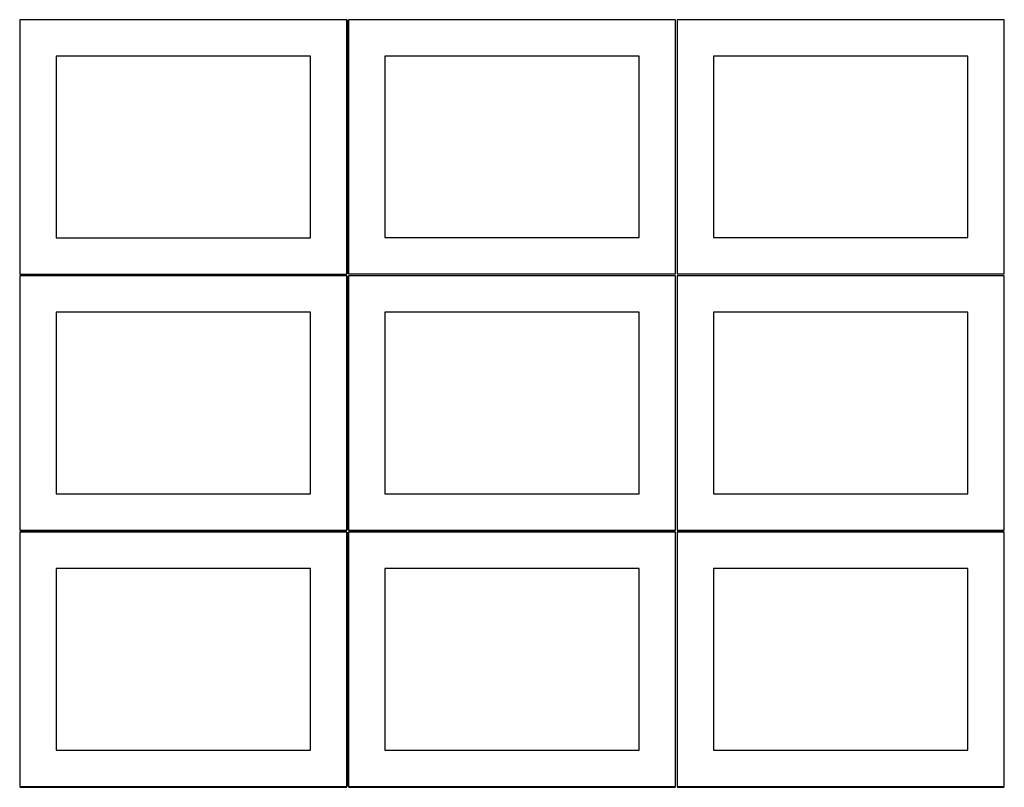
# Model space of a CAD drawing. Header units: millimetres. Extents: x 7 to 1243, y 7 to 2493.
# Tile 6 of 16: x 7 to 820, y 1275 to 1909. Entities that reach past the tile are written whole.
import ezdxf

# ---------------------------------------------------------------- set-up
doc = ezdxf.new("R2010")
doc.units = ezdxf.units.MM
doc.layers.add('COMMON', color=5, linetype='CONTINUOUS', true_color=0x0000ff)
doc.layers.add('CUT', color=7, linetype='CONTINUOUS', true_color=0x000000)

msp = doc.modelspace()

# ---------------------------------------------------------------- linework, layer by layer
at = {"layer": 'COMMON'}
for p, q in [((277.291899, 1908.562903), (277.291899, 1698.688751)), ((6.541899, 1697.812902), (276.541899, 1697.812902)), ((277.291899, 1697.062902), (277.291899, 1487.062902)), ((6.541899, 1486.312901), (276.541899, 1486.312901)), ((277.291899, 1485.562901), (277.291899, 1275.562901)), ((278.0419, 1486.312901), (548.0419, 1486.312901)), ((549.583739, 1486.291936), (819.583739, 1486.291936)), ((6.541899, 1274.8129), (276.541899, 1274.8129)), ((278.0419, 1274.8129), (548.0419, 1274.8129)), ((549.583739, 1274.791935), (819.583739, 1274.791935))]:
    msp.add_line(p, q, dxfattribs=at)
at = {"layer": 'CUT'}
for p, q in [((276.541899, 1908.562903), (6.541899, 1908.562903)), ((6.541899, 1908.562903), (6.541899, 1698.562903)), ((276.541899, 1698.562903), (276.541899, 1908.562903)), ((548.0419, 1908.688751), (278.0419, 1908.688751)), ((278.0419, 1908.688751), (278.0419, 1698.688751)), ((548.0419, 1698.688751), (548.0419, 1908.688751)), ((819.562896, 1908.688751), (549.562896, 1908.688751)), ((549.562896, 1908.688751), (549.562896, 1698.688751)), ((819.562896, 1698.688751), (819.562896, 1908.688751)), ((246.541899, 1878.562903), (36.541899, 1878.562903)), ((36.541899, 1878.562903), (36.541899, 1728.562903)), ((246.541899, 1728.562903), (246.541899, 1878.562903)), ((518.0419, 1878.688751), (308.0419, 1878.688751)), ((308.0419, 1878.688751), (308.0419, 1728.688751)), ((518.0419, 1728.688751), (518.0419, 1878.688751)), ((789.562896, 1878.688751), (579.562896, 1878.688751)), ((579.562896, 1878.688751), (579.562896, 1728.688751)), ((789.562896, 1728.688751), (789.562896, 1878.688751)), ((36.541899, 1728.562903), (246.541899, 1728.562903)), ((308.0419, 1728.688751), (518.0419, 1728.688751)), ((579.562896, 1728.688751), (789.562896, 1728.688751)), ((6.541899, 1698.562903), (276.541899, 1698.562903)), ((276.541899, 1697.062902), (6.541899, 1697.062902)), ((6.541899, 1697.062902), (6.541899, 1487.062902)), ((276.541899, 1487.062902), (276.541899, 1697.062902)), ((278.0419, 1698.688751), (548.0419, 1698.688751)), ((548.0419, 1697.062902), (278.0419, 1697.062902)), ((278.0419, 1697.062902), (278.0419, 1487.062902)), ((548.0419, 1487.062902), (548.0419, 1697.062902)), ((549.562896, 1698.688751), (819.562896, 1698.688751)), ((819.583739, 1697.041937), (549.583739, 1697.041937)), ((549.583739, 1697.041937), (549.583739, 1487.041937)), ((819.583739, 1487.041937), (819.583739, 1697.041937)), ((246.541899, 1667.062902), (36.541899, 1667.062902)), ((36.541899, 1667.062902), (36.541899, 1517.062902)), ((246.541899, 1517.062902), (246.541899, 1667.062902)), ((518.0419, 1667.062902), (308.0419, 1667.062902)), ((308.0419, 1667.062902), (308.0419, 1517.062902)), ((518.0419, 1517.062902), (518.0419, 1667.062902)), ((789.583739, 1667.041937), (579.583739, 1667.041937)), ((579.583739, 1667.041937), (579.583739, 1517.041937)), ((789.583739, 1517.041937), (789.583739, 1667.041937)), ((36.541899, 1517.062902), (246.541899, 1517.062902)), ((308.0419, 1517.062902), (518.0419, 1517.062902)), ((579.583739, 1517.041937), (789.583739, 1517.041937)), ((6.541899, 1487.062902), (276.541899, 1487.062902)), ((276.541899, 1485.562901), (6.541899, 1485.562901)), ((6.541899, 1485.562901), (6.541899, 1275.562901)), ((276.541899, 1275.562901), (276.541899, 1485.562901)), ((278.0419, 1487.062902), (548.0419, 1487.062902)), ((548.0419, 1485.562901), (278.0419, 1485.562901)), ((278.0419, 1485.562901), (278.0419, 1275.562901)), ((548.0419, 1275.562901), (548.0419, 1485.562901)), ((549.583739, 1487.041937), (819.583739, 1487.041937)), ((819.583739, 1485.541936), (549.583739, 1485.541936)), ((549.583739, 1485.541936), (549.583739, 1275.541936)), ((819.583739, 1275.541936), (819.583739, 1485.541936)), ((246.541899, 1455.562901), (36.541899, 1455.562901)), ((36.541899, 1455.562901), (36.541899, 1305.562901)), ((246.541899, 1305.562901), (246.541899, 1455.562901)), ((518.0419, 1455.562901), (308.0419, 1455.562901)), ((308.0419, 1455.562901), (308.0419, 1305.562901)), ((518.0419, 1305.562901), (518.0419, 1455.562901)), ((789.583739, 1455.541936), (579.583739, 1455.541936)), ((579.583739, 1455.541936), (579.583739, 1305.541936)), ((789.583739, 1305.541936), (789.583739, 1455.541936)), ((36.541899, 1305.562901), (246.541899, 1305.562901)), ((308.0419, 1305.562901), (518.0419, 1305.562901)), ((579.583739, 1305.541936), (789.583739, 1305.541936)), ((6.541899, 1275.562901), (276.541899, 1275.562901)), ((278.0419, 1275.562901), (548.0419, 1275.562901)), ((549.583739, 1275.541936), (819.583739, 1275.541936))]:
    msp.add_line(p, q, dxfattribs=at)

doc.saveas('drawing.dxf')
